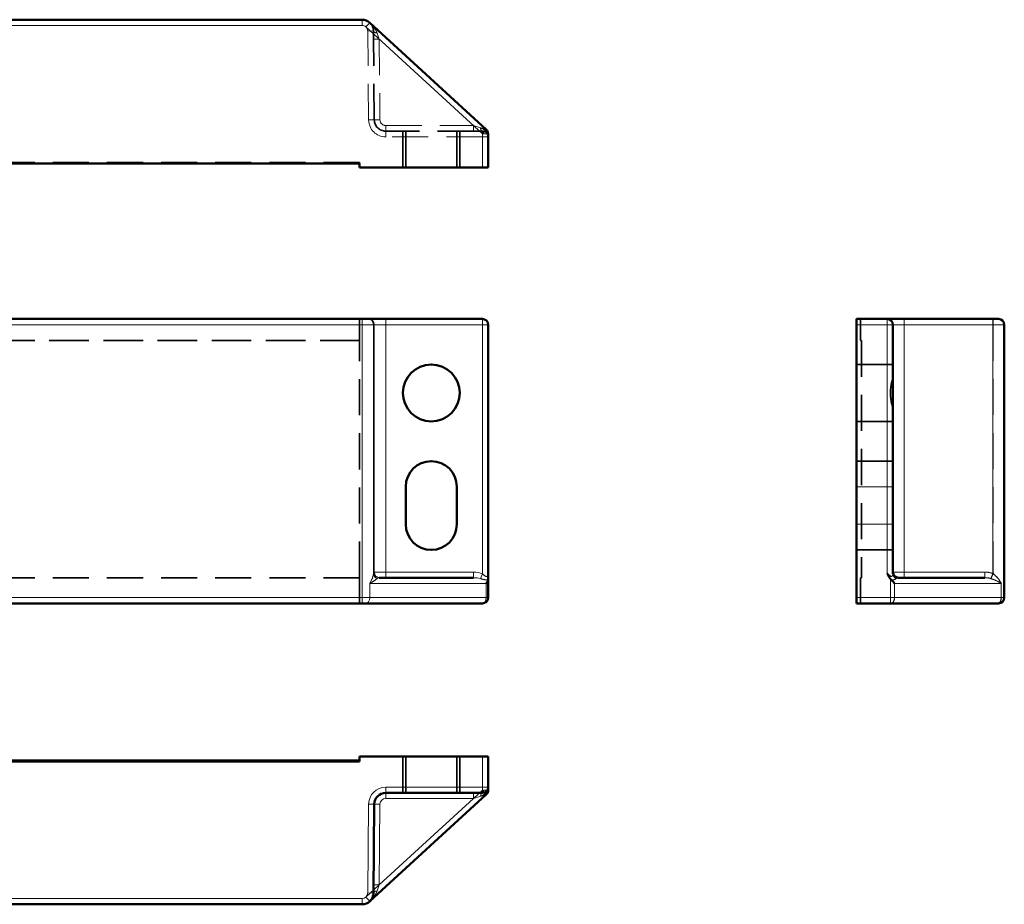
# Model space of a CAD drawing. Header units: millimetres. Extents: x 11 to 184, y 11 to 132.
# Tile 2 of 2: x 97 to 184, y 55 to 132. Entities that reach past the tile are written whole.
import ezdxf

# ---------------------------------------------------------------- set-up
doc = ezdxf.new("R2010")
doc.units = ezdxf.units.MM
doc.header["$LTSCALE"] = 0.5
doc.linetypes.add('CACHE', pattern=[9.525, 6.35, -3.175])
for name, color, linetype, lineweight in [('Arêtes cachées(ISO)', 6, 'CACHE', 35), ('Arêtes tangentes cachées(ISO)', 6, 'CACHE', 18), ('Arêtes tangentes visibles(ISO)', 7, 'Continuous', 18), ('Arêtes visibles(ISO)', 7, 'Continuous', 50)]:
    doc.layers.add(name, color=color, linetype=linetype, lineweight=lineweight)

msp = doc.modelspace()

# ---------------------------------------------------------------- linework, layer by layer
at = {"layer": 'Arêtes cachées(ISO)'}
for p, q in [((128.226, 130.636), (128.219, 131.354)), ((128.297, 123.534), (128.226, 130.636)), ((137.021, 122.544), (129.297, 122.544)), ((130.807, 119.344), (130.807, 122.544)), ((131.057, 122.544), (131.057, 119.344)), ((135.557, 122.544), (135.557, 119.344)), ((135.807, 119.344), (135.807, 122.544)), ((137.807, 122.544), (137.021, 122.544)), ((127.003, 119.794), (61.612, 119.794)), ((127.003, 119.694), (127.003, 119.794)), ((127.003, 106.03), (61.612, 106.03)), ((61.612, 106.029), (127.003, 106.029)), ((127.003, 106.029), (127.003, 106.033)), ((127.003, 106.029), (127.003, 104.133)), ((171.06, 106.03), (171.16, 106.029)), ((171.06, 104.133), (171.06, 106.03)), ((171.16, 106.033), (171.16, 106.029)), ((61.612, 104.133), (127.003, 104.133)), ((127.003, 104.132), (61.612, 104.132)), ((127.003, 104.133), (127.003, 104.132)), ((127.003, 83.287), (127.003, 104.132)), ((171.16, 104.132), (171.06, 104.133)), ((171.16, 104.132), (171.16, 83.287)), ((173.91, 102.033), (170.71, 102.033)), ((173.91, 97.033), (170.71, 97.033)), ((170.71, 93.533), (173.91, 93.533)), ((170.71, 85.733), (173.91, 85.733)), ((127.003, 83.287), (61.612, 83.287)), ((127.003, 83.287), (127.003, 81.033)), ((171.16, 83.287), (171.06, 83.287)), ((171.06, 81.033), (171.06, 83.287)), ((182.008, 83.287), (182.006, 83.287)), ((130.807, 67.576), (130.807, 64.376)), ((131.057, 64.376), (131.057, 67.576)), ((135.557, 64.376), (135.557, 67.576)), ((135.807, 67.576), (135.807, 64.376))]:
    msp.add_line(p, q, dxfattribs=at)
at = {"layer": 'Arêtes cachées(ISO)', "flags": 128}
for points in [[(128.219, 131.354), (128.218, 131.391), (128.215, 131.428), (128.212, 131.465), (128.207, 131.501), (128.2, 131.536), (128.193, 131.571), (128.184, 131.605), (128.174, 131.639), (128.164, 131.672), (128.152, 131.704), (128.139, 131.735), (128.125, 131.766), (128.111, 131.796), (128.095, 131.826), (128.079, 131.854), (128.061, 131.883), (128.043, 131.91), (128.024, 131.937), (128.004, 131.963), (127.984, 131.988), (127.962, 132.012), (127.94, 132.036), (127.918, 132.059), (127.894, 132.081)], [(138.307, 122.044), (138.306, 122.076), (138.303, 122.107), (138.298, 122.138), (138.291, 122.169), (138.282, 122.2), (138.271, 122.23), (138.258, 122.259), (138.243, 122.288), (138.226, 122.316), (138.207, 122.344), (138.185, 122.37), (138.162, 122.396), (138.137, 122.419), (138.11, 122.441), (138.082, 122.461), (138.053, 122.479), (138.024, 122.494), (137.994, 122.507), (137.964, 122.518), (137.933, 122.527), (137.902, 122.534), (137.87, 122.54), (137.839, 122.543), (137.807, 122.544)], [(173.91, 98.237), (173.878, 98.335), (173.847, 98.435), (173.819, 98.538), (173.793, 98.644), (173.77, 98.752), (173.75, 98.862), (173.733, 98.973), (173.718, 99.084), (173.707, 99.197), (173.699, 99.309), (173.694, 99.422), (173.692, 99.533), (173.694, 99.645), (173.699, 99.757), (173.707, 99.87), (173.718, 99.982), (173.733, 100.094), (173.75, 100.205), (173.77, 100.315), (173.793, 100.423), (173.819, 100.528), (173.847, 100.631), (173.878, 100.732), (173.91, 100.829)], [(173.69, 83.177), (173.675, 83.195), (173.661, 83.213), (173.648, 83.232), (173.635, 83.251), (173.622, 83.27), (173.609, 83.29), (173.597, 83.31), (173.585, 83.33), (173.574, 83.35), (173.562, 83.37), (173.551, 83.391), (173.54, 83.412), (173.529, 83.433), (173.518, 83.454), (173.507, 83.475), (173.497, 83.497), (173.486, 83.518), (173.475, 83.54), (173.465, 83.562), (173.454, 83.583), (173.443, 83.605), (173.432, 83.627), (173.421, 83.649), (173.41, 83.67)], [(173.771, 83.096), (173.768, 83.099), (173.764, 83.102), (173.76, 83.105), (173.757, 83.108), (173.753, 83.111), (173.749, 83.115), (173.746, 83.118), (173.742, 83.121), (173.739, 83.124), (173.735, 83.128), (173.732, 83.131), (173.729, 83.134), (173.725, 83.138), (173.722, 83.141), (173.718, 83.144), (173.715, 83.148), (173.712, 83.151), (173.709, 83.155), (173.705, 83.158), (173.702, 83.162), (173.699, 83.166), (173.696, 83.169), (173.693, 83.173), (173.69, 83.177)]]:
    msp.add_lwpolyline(points, dxfattribs=at)
at = {"layer": 'Arêtes cachées(ISO)'}
msp.add_arc((129.297, 123.544), 1, 180.57294, 270, dxfattribs=at)
msp.add_ellipse((173.69, 82.787), major_axis=(-0.458, 0.458), ratio=0.440135, start_param=4.297769, end_param=4.963654, dxfattribs=at)
at = {"layer": 'Arêtes tangentes cachées(ISO)'}
for p, q in [((128.219, 131.354), (127.719, 131.349)), ((127.797, 123.529), (127.719, 131.349)), ((128.542, 131.165), (128.726, 130.641)), ((128.726, 130.641), (128.226, 130.636)), ((128.726, 130.641), (128.797, 123.539)), ((128.297, 123.534), (127.797, 123.529)), ((128.797, 123.539), (128.297, 123.534)), ((129.297, 123.044), (129.297, 122.544)), ((129.297, 123.044), (137.021, 123.044)), ((137.021, 123.044), (137.021, 122.544)), ((137.021, 123.044), (137.628, 122.848)), ((129.297, 122.544), (129.297, 122.044)), ((137.807, 122.323), (137.807, 122.544)), ((137.807, 122.044), (129.297, 122.044)), ((137.807, 122.044), (138.307, 122.044)), ((174.9, 105.533), (174.9, 83.787)), ((182.72, 105.533), (182.72, 83.639)), ((173.91, 91.283), (170.71, 91.283)), ((173.91, 87.983), (170.71, 87.983)), ((173.69, 81.533), (173.69, 83.177)), ((174.059, 82.787), (174.059, 81.533)), ((183.447, 82.787), (183.445, 82.787)), ((183.447, 82.787), (183.447, 81.533)), ((173.69, 81.533), (173.69, 81.033)), ((137.021, 63.876), (137.807, 64.596)), ((138.307, 64.596), (137.807, 64.596)), ((138.145, 64.227), (137.807, 64.596)), ((127.557, 55.207), (128.726, 56.278)), ((127.557, 55.207), (127.894, 54.838))]:
    msp.add_line(p, q, dxfattribs=at)
at = {"layer": 'Arêtes tangentes cachées(ISO)', "flags": 128}
for points in [[(127.894, 132.081), (127.93, 132.048), (127.964, 132.015), (127.999, 131.981), (128.033, 131.946), (128.066, 131.911), (128.098, 131.875), (128.13, 131.839), (128.162, 131.802), (128.192, 131.765), (128.222, 131.727), (128.251, 131.689), (128.279, 131.651), (128.307, 131.612), (128.333, 131.573), (128.359, 131.534), (128.384, 131.494), (128.407, 131.453), (128.43, 131.413), (128.452, 131.372), (128.472, 131.331), (128.492, 131.29), (128.51, 131.248), (128.527, 131.207), (128.542, 131.165)], [(137.628, 122.848), (137.655, 122.839), (137.682, 122.829), (137.709, 122.818), (137.736, 122.806), (137.764, 122.794), (137.792, 122.781), (137.82, 122.767), (137.848, 122.752), (137.877, 122.736), (137.905, 122.72), (137.933, 122.702), (137.962, 122.684), (137.991, 122.665), (138.02, 122.645), (138.049, 122.624), (138.078, 122.603), (138.107, 122.58), (138.136, 122.557), (138.164, 122.533), (138.192, 122.508), (138.22, 122.483), (138.248, 122.457), (138.274, 122.431), (138.3, 122.405)], [(173.41, 83.67), (173.442, 83.645), (173.474, 83.618), (173.505, 83.59), (173.536, 83.562), (173.566, 83.533), (173.596, 83.506), (173.626, 83.48), (173.655, 83.456), (173.683, 83.435), (173.71, 83.417), (173.737, 83.405), (173.762, 83.397), (173.786, 83.396), (173.808, 83.401), (173.827, 83.412), (173.845, 83.428), (173.861, 83.448), (173.874, 83.471), (173.885, 83.496), (173.894, 83.523), (173.901, 83.551), (173.906, 83.579), (173.909, 83.607), (173.91, 83.635)], [(174.214, 83.211), (174.205, 83.204), (174.195, 83.196), (174.185, 83.188), (174.173, 83.181), (174.161, 83.173), (174.147, 83.165), (174.133, 83.158), (174.118, 83.15), (174.103, 83.143), (174.086, 83.136), (174.069, 83.129), (174.051, 83.123), (174.032, 83.117), (174.012, 83.111), (173.991, 83.106), (173.969, 83.102), (173.947, 83.098), (173.923, 83.095), (173.899, 83.093), (173.875, 83.092), (173.849, 83.092), (173.824, 83.092), (173.798, 83.094), (173.771, 83.096)], [(183.447, 82.787), (183.415, 82.807), (183.381, 82.827), (183.347, 82.846), (183.312, 82.866), (183.277, 82.886), (183.241, 82.905), (183.205, 82.925), (183.168, 82.944), (183.131, 82.963), (183.094, 82.982), (183.056, 83.001), (183.017, 83.019), (182.979, 83.038), (182.939, 83.056), (182.9, 83.073), (182.86, 83.091), (182.82, 83.108), (182.779, 83.124), (182.738, 83.141), (182.697, 83.156), (182.656, 83.172), (182.615, 83.186), (182.573, 83.2), (182.532, 83.213)], [(182.72, 83.639), (182.758, 83.613), (182.795, 83.585), (182.831, 83.556), (182.867, 83.526), (182.903, 83.494), (182.938, 83.462), (182.972, 83.428), (183.005, 83.394), (183.038, 83.36), (183.07, 83.324), (183.102, 83.288), (183.133, 83.252), (183.163, 83.215), (183.192, 83.177), (183.221, 83.139), (183.249, 83.101), (183.276, 83.062), (183.303, 83.023), (183.329, 82.984), (183.354, 82.945), (183.379, 82.905), (183.402, 82.866), (183.425, 82.827), (183.447, 82.787)]]:
    msp.add_lwpolyline(points, dxfattribs=at)
at = {"layer": 'Arêtes tangentes cachées(ISO)'}
for centre, radius, start, end in [((127.219, 131.344), 0.5, 0.57294, 47.51192), ((129.297, 123.544), 1.5, 180.57294, 270), ((129.297, 123.544), 0.5, 180.57294, 270)]:
    msp.add_arc(centre, radius, start, end, dxfattribs=at)
for centre, major_axis, ratio, start_param, end_param in [((128.719, 131.359), (-0.5, -0.005), 0.410135, 0, 1.204791), ((137.807, 123.044), (0, -0.5), 0.389773, 5.114717, 6.283185), ((174.895, 105.533), (0, 0.5), 0.01, 4.712389, 6.283185), ((182.715, 105.533), (0, 0.5), 0.01, 4.712389, 6.283185), ((174.41, 83.635), (-0.5, 0), 0.920911, 0, 1.168468), ((174.41, 82.787), (0, -0.5), 0.737418, 3.141593, 3.701362), ((174.905, 83.787), (0, -0.5), 0.01, 4.712389, 6.283185), ((182.008, 83.787), (0, -0.5), 0.01, 4.712389, 6.283185), ((182.003, 82.787), (1.369, 0), 0.730663, 1.019062, 1.570796), ((182.008, 82.787), (1, 0), 0.500045, 1.019062, 1.570796), ((182.725, 83.639), (-0.205, -0.456), 0.00912, 4.71649, 5.921282), ((173.69, 81.533), (0, -0.5), 0.737418, 0, 1.570796), ((183.079, 81.533), (0, -0.5), 0.737418, 0, 1.570796)]:
    msp.add_ellipse(centre, major_axis=major_axis, ratio=ratio, start_param=start_param, end_param=end_param, dxfattribs=at)
at = {"layer": 'Arêtes tangentes visibles(ISO)'}
for p, q in [((61.317, 131.844), (127.219, 131.844)), ((127.219, 131.844), (127.219, 132.344)), ((127.894, 132.081), (127.557, 131.712)), ((127.557, 131.712), (137.807, 122.323)), ((137.807, 122.323), (138.145, 122.692)), ((137.807, 122.323), (137.807, 119.344)), ((137.807, 122.323), (138.307, 122.323)), ((127.219, 106.033), (127.219, 105.533)), ((129.297, 106.033), (129.297, 105.533)), ((137.807, 105.533), (137.807, 106.033)), ((173.41, 106.033), (173.41, 105.533)), ((174.91, 105.533), (174.91, 106.033)), ((182.71, 105.533), (182.71, 106.033)), ((61.317, 105.533), (127.219, 105.533)), ((128.219, 105.533), (127.219, 105.533)), ((127.219, 105.533), (127.219, 81.533)), ((128.219, 105.533), (128.297, 105.533)), ((128.219, 105.533), (128.219, 83.639)), ((128.297, 105.533), (128.297, 83.787)), ((128.297, 105.533), (129.297, 105.533)), ((129.297, 105.533), (137.807, 105.533)), ((129.297, 105.533), (129.297, 83.787)), ((137.807, 105.533), (137.807, 83.635)), ((138.307, 105.533), (137.807, 105.533)), ((170.71, 105.533), (173.41, 105.533)), ((173.41, 105.533), (173.41, 83.669)), ((173.41, 105.533), (173.91, 105.533)), ((173.91, 105.533), (174.91, 105.533)), ((174.91, 105.533), (182.71, 105.533)), ((174.91, 105.533), (174.91, 83.787)), ((182.71, 83.643), (182.71, 105.533)), ((183.71, 105.533), (182.71, 105.533)), ((128.297, 83.787), (128.226, 83.787)), ((129.297, 83.787), (128.297, 83.787)), ((137.021, 83.787), (129.297, 83.787)), ((129.297, 83.787), (129.297, 83.287)), ((137.021, 83.787), (137.021, 83.287)), ((137.807, 83.635), (137.628, 83.211)), ((173.691, 83.174), (173.691, 81.533)), ((174.91, 83.787), (173.91, 83.787)), ((174.91, 83.287), (174.91, 83.787)), ((182.006, 83.787), (174.91, 83.787)), ((182.006, 83.287), (182.006, 83.787)), ((182.52, 83.215), (182.71, 83.643)), ((127.894, 82.787), (127.894, 81.533)), ((127.894, 82.787), (138.145, 82.787)), ((138.145, 82.787), (138.145, 81.533)), ((174.058, 82.787), (183.445, 82.787)), ((174.058, 81.533), (174.058, 82.787)), ((183.445, 81.533), (183.445, 82.787)), ((127.219, 81.533), (61.317, 81.533)), ((127.219, 81.533), (127.894, 81.533)), ((127.219, 81.033), (127.219, 81.533)), ((138.145, 81.533), (127.894, 81.533)), ((138.307, 81.533), (138.145, 81.533)), ((173.691, 81.533), (170.71, 81.533)), ((174.058, 81.533), (173.691, 81.533)), ((173.691, 81.533), (173.691, 81.033)), ((183.445, 81.533), (174.058, 81.533)), ((183.445, 81.533), (183.71, 81.533)), ((137.807, 67.576), (137.807, 64.876)), ((137.807, 64.876), (129.297, 64.876)), ((129.297, 64.876), (129.297, 64.376)), ((129.297, 64.376), (129.297, 63.876)), ((137.021, 64.376), (137.021, 63.876)), ((138.307, 64.876), (137.807, 64.876)), ((137.807, 64.376), (137.807, 64.876)), ((127.797, 63.391), (127.719, 55.571)), ((127.797, 63.391), (128.297, 63.386)), ((128.297, 63.386), (128.797, 63.381)), ((137.021, 63.876), (128.726, 56.278)), ((128.726, 56.278), (128.797, 63.381)), ((129.297, 63.876), (137.021, 63.876)), ((137.628, 64.071), (137.021, 63.876)), ((127.719, 55.571), (128.219, 55.566)), ((128.226, 56.283), (128.726, 56.278)), ((128.726, 56.278), (128.542, 55.754)), ((127.219, 55.076), (61.317, 55.076)), ((127.219, 55.076), (127.219, 54.576))]:
    msp.add_line(p, q, dxfattribs=at)
at = {"layer": 'Arêtes tangentes visibles(ISO)', "flags": 128}
for points in [[(128.219, 83.639), (128.218, 83.613), (128.215, 83.585), (128.212, 83.556), (128.207, 83.526), (128.2, 83.494), (128.193, 83.462), (128.184, 83.428), (128.174, 83.394), (128.164, 83.36), (128.152, 83.324), (128.139, 83.288), (128.125, 83.252), (128.111, 83.215), (128.095, 83.177), (128.079, 83.139), (128.061, 83.101), (128.043, 83.062), (128.024, 83.023), (128.004, 82.984), (127.984, 82.945), (127.962, 82.905), (127.94, 82.866), (127.918, 82.827), (127.894, 82.787)], [(127.894, 82.787), (127.93, 82.807), (127.964, 82.827), (127.999, 82.846), (128.033, 82.866), (128.066, 82.886), (128.098, 82.905), (128.13, 82.925), (128.162, 82.944), (128.192, 82.963), (128.222, 82.982), (128.251, 83.001), (128.279, 83.019), (128.307, 83.038), (128.333, 83.056), (128.359, 83.073), (128.384, 83.091), (128.407, 83.108), (128.43, 83.124), (128.452, 83.141), (128.472, 83.156), (128.492, 83.172), (128.51, 83.186), (128.527, 83.2), (128.542, 83.213)], [(137.628, 83.211), (137.655, 83.204), (137.682, 83.196), (137.709, 83.188), (137.736, 83.181), (137.764, 83.173), (137.792, 83.165), (137.82, 83.158), (137.848, 83.15), (137.877, 83.143), (137.905, 83.136), (137.933, 83.129), (137.962, 83.123), (137.991, 83.117), (138.02, 83.111), (138.049, 83.106), (138.078, 83.102), (138.107, 83.098), (138.136, 83.095), (138.164, 83.093), (138.192, 83.092), (138.22, 83.092), (138.248, 83.092), (138.274, 83.094), (138.3, 83.096)], [(138.307, 83.67), (138.306, 83.645), (138.303, 83.618), (138.298, 83.59), (138.291, 83.562), (138.282, 83.533), (138.271, 83.506), (138.258, 83.48), (138.243, 83.456), (138.226, 83.435), (138.207, 83.417), (138.185, 83.405), (138.162, 83.397), (138.137, 83.396), (138.11, 83.401), (138.082, 83.412), (138.053, 83.428), (138.024, 83.448), (137.994, 83.471), (137.964, 83.496), (137.933, 83.523), (137.902, 83.551), (137.87, 83.579), (137.839, 83.607), (137.807, 83.635)], [(173.91, 83.636), (173.909, 83.609), (173.906, 83.581), (173.901, 83.553), (173.894, 83.525), (173.885, 83.498), (173.874, 83.472), (173.86, 83.449), (173.845, 83.429), (173.827, 83.413), (173.808, 83.402), (173.786, 83.396), (173.763, 83.397), (173.738, 83.404), (173.712, 83.416), (173.685, 83.433), (173.657, 83.453), (173.628, 83.477), (173.598, 83.503), (173.568, 83.53), (173.537, 83.559), (173.506, 83.587), (173.474, 83.616), (173.442, 83.643), (173.41, 83.669)], [(173.772, 83.096), (173.798, 83.094), (173.824, 83.092), (173.849, 83.092), (173.875, 83.092), (173.899, 83.093), (173.923, 83.095), (173.947, 83.098), (173.969, 83.102), (173.991, 83.106), (174.012, 83.112), (174.032, 83.117), (174.051, 83.123), (174.069, 83.13), (174.087, 83.136), (174.104, 83.144), (174.119, 83.151), (174.134, 83.158), (174.149, 83.166), (174.162, 83.174), (174.174, 83.181), (174.186, 83.189), (174.197, 83.197), (174.207, 83.204), (174.216, 83.212)], [(182.52, 83.215), (182.562, 83.202), (182.604, 83.188), (182.646, 83.174), (182.687, 83.158), (182.729, 83.143), (182.77, 83.126), (182.812, 83.109), (182.852, 83.092), (182.893, 83.075), (182.933, 83.057), (182.972, 83.039), (183.011, 83.02), (183.05, 83.002), (183.088, 82.983), (183.126, 82.964), (183.164, 82.945), (183.201, 82.925), (183.237, 82.906), (183.273, 82.886), (183.308, 82.867), (183.343, 82.847), (183.378, 82.827), (183.412, 82.807), (183.445, 82.787)], [(183.445, 82.787), (183.423, 82.827), (183.399, 82.867), (183.375, 82.906), (183.351, 82.946), (183.325, 82.985), (183.299, 83.024), (183.272, 83.063), (183.245, 83.102), (183.217, 83.141), (183.188, 83.179), (183.158, 83.216), (183.128, 83.254), (183.096, 83.29), (183.065, 83.327), (183.032, 83.362), (182.999, 83.397), (182.965, 83.432), (182.93, 83.465), (182.895, 83.498), (182.859, 83.529), (182.823, 83.56), (182.786, 83.589), (182.748, 83.617), (182.71, 83.643)], [(137.628, 64.071), (137.655, 64.08), (137.682, 64.09), (137.709, 64.101), (137.736, 64.113), (137.764, 64.125), (137.792, 64.138), (137.82, 64.152), (137.848, 64.167), (137.877, 64.183), (137.905, 64.199), (137.933, 64.217), (137.962, 64.235), (137.991, 64.254), (138.02, 64.274), (138.049, 64.295), (138.078, 64.316), (138.107, 64.339), (138.136, 64.362), (138.164, 64.386), (138.192, 64.411), (138.22, 64.436), (138.248, 64.462), (138.274, 64.488), (138.3, 64.514)], [(127.894, 54.838), (127.93, 54.871), (127.964, 54.904), (127.999, 54.938), (128.033, 54.973), (128.066, 55.008), (128.098, 55.044), (128.13, 55.08), (128.162, 55.117), (128.192, 55.154), (128.222, 55.192), (128.251, 55.23), (128.279, 55.268), (128.307, 55.307), (128.333, 55.346), (128.359, 55.386), (128.384, 55.425), (128.407, 55.466), (128.43, 55.506), (128.452, 55.547), (128.472, 55.588), (128.492, 55.63), (128.51, 55.671), (128.527, 55.712), (128.542, 55.754)]]:
    msp.add_lwpolyline(points, dxfattribs=at)
at = {"layer": 'Arêtes tangentes visibles(ISO)'}
for centre, radius, start, end in [((127.219, 131.344), 0.5, 47.51192, 90), ((129.297, 63.376), 1.5, 90, 179.42706), ((129.297, 63.376), 0.5, 90, 179.42706), ((127.219, 55.576), 0.5, 270, 359.42706)]:
    msp.add_arc(centre, radius, start, end, dxfattribs=at)
for centre, major_axis, ratio, start_param, end_param in [((127.719, 105.533), (0, 0.5), 0.99995, 4.712389, 6.283185), ((127.797, 105.533), (0, 0.5), 0.99995, 4.712389, 6.283185), ((128.226, 82.787), (0, -1), 0.013686, 3.141593, 3.693327), ((128.719, 83.639), (-0.5, 0.011), 0.911979, 0.024377, 1.229169), ((128.726, 83.787), (0, -0.5), 0.99995, 4.712389, 6.283185), ((128.797, 83.787), (0, -0.5), 0.99995, 4.712389, 6.283185), ((128.726, 82.787), (0, 0.5), 0.702809, 6.283185, 6.83492), ((137.021, 82.787), (1.481, 0), 0.675437, 1.011027, 1.570796), ((137.021, 82.787), (1.143, 0), 0.43752, 1.011027, 1.570796), ((174.41, 83.636), (-0.5, 0), 0.921312, 0, 1.172047), ((174.41, 82.787), (0, 0.5), 0.734879, 6.283185, 6.83983), ((182.006, 82.787), (1.361, 0), 0.734879, 1.027106, 1.570796), ((182.006, 82.787), (0.993, 0), 0.503358, 1.027106, 1.570796), ((127.557, 81.533), (0, -0.5), 0.675437, 0, 1.570796), ((137.807, 81.533), (0, -0.5), 0.675437, 0, 1.570796), ((173.691, 81.533), (0, -0.5), 0.734879, 0, 1.570796), ((183.077, 81.533), (0, -0.5), 0.734879, 0, 1.570796), ((137.807, 63.876), (0, 0.5), 0.389773, 0, 1.168468), ((128.719, 55.561), (-0.5, 0.005), 0.410135, 5.078394, 6.283185)]:
    msp.add_ellipse(centre, major_axis=major_axis, ratio=ratio, start_param=start_param, end_param=end_param, dxfattribs=at)
at = {"layer": 'Arêtes visibles(ISO)'}
for p, q in [((127.219, 132.344), (61.317, 132.344)), ((138.145, 122.692), (127.894, 132.081)), ((138.307, 119.344), (138.307, 122.323)), ((127.003, 119.694), (61.612, 119.694)), ((127.003, 119.344), (127.003, 119.694)), ((127.003, 119.344), (137.807, 119.344)), ((138.307, 119.344), (137.807, 119.344)), ((127.219, 106.033), (61.317, 106.033)), ((127.219, 106.033), (127.719, 106.033)), ((127.797, 106.033), (127.719, 106.033)), ((129.297, 106.033), (127.797, 106.033)), ((137.807, 106.033), (129.297, 106.033)), ((170.71, 105.533), (170.71, 106.033)), ((173.41, 106.033), (170.71, 106.033)), ((174.91, 106.033), (173.41, 106.033)), ((182.71, 106.033), (174.91, 106.033)), ((182.71, 106.033), (183.21, 106.033)), ((138.307, 83.67), (138.307, 105.533)), ((170.71, 105.533), (170.71, 81.533)), ((173.91, 83.636), (173.91, 105.533)), ((183.71, 81.533), (183.71, 105.533)), ((131.057, 87.983), (131.057, 91.283)), ((135.557, 91.283), (135.557, 87.983)), ((137.021, 83.287), (128.726, 83.287)), ((138.307, 83.177), (138.307, 83.67)), ((138.307, 81.533), (138.307, 83.177)), ((182.006, 83.287), (174.41, 83.287)), ((170.71, 81.033), (170.71, 81.533)), ((61.317, 81.033), (127.219, 81.033)), ((127.557, 81.033), (127.219, 81.033)), ((127.557, 81.033), (137.807, 81.033)), ((170.71, 81.033), (173.691, 81.033)), ((173.691, 81.033), (183.077, 81.033)), ((183.21, 81.033), (183.077, 81.033)), ((137.807, 67.576), (127.003, 67.576)), ((127.003, 67.576), (127.003, 67.126)), ((137.807, 67.576), (138.307, 67.576)), ((138.307, 64.876), (138.307, 67.576)), ((127.003, 67.226), (61.612, 67.226)), ((61.612, 67.126), (127.003, 67.126)), ((127.894, 54.838), (138.145, 64.227)), ((129.297, 64.376), (137.807, 64.376)), ((138.307, 64.596), (138.307, 64.876)), ((128.219, 55.566), (128.297, 63.386)), ((61.317, 54.576), (127.219, 54.576))]:
    msp.add_line(p, q, dxfattribs=at)
at = {"layer": 'Arêtes visibles(ISO)', "flags": 128}
for points in [[(138.3, 83.096), (138.301, 83.099), (138.302, 83.102), (138.302, 83.105), (138.303, 83.108), (138.303, 83.111), (138.303, 83.115), (138.304, 83.118), (138.304, 83.121), (138.305, 83.124), (138.305, 83.128), (138.305, 83.131), (138.306, 83.134), (138.306, 83.138), (138.306, 83.141), (138.306, 83.144), (138.306, 83.148), (138.307, 83.151), (138.307, 83.155), (138.307, 83.158), (138.307, 83.162), (138.307, 83.166), (138.307, 83.169), (138.307, 83.173), (138.307, 83.177)], [(173.41, 83.669), (173.421, 83.647), (173.432, 83.626), (173.443, 83.604), (173.454, 83.582), (173.465, 83.56), (173.475, 83.538), (173.486, 83.517), (173.497, 83.495), (173.508, 83.473), (173.518, 83.452), (173.529, 83.431), (173.54, 83.409), (173.552, 83.388), (173.563, 83.368), (173.575, 83.347), (173.586, 83.327), (173.598, 83.306), (173.611, 83.287), (173.623, 83.267), (173.636, 83.248), (173.649, 83.229), (173.663, 83.21), (173.677, 83.192), (173.691, 83.174)], [(173.691, 83.174), (173.694, 83.171), (173.697, 83.167), (173.7, 83.163), (173.704, 83.16), (173.707, 83.156), (173.71, 83.153), (173.713, 83.149), (173.716, 83.146), (173.72, 83.143), (173.723, 83.139), (173.726, 83.136), (173.729, 83.133), (173.733, 83.129), (173.736, 83.126), (173.739, 83.123), (173.743, 83.12), (173.746, 83.117), (173.75, 83.114), (173.753, 83.111), (173.757, 83.108), (173.76, 83.105), (173.764, 83.102), (173.767, 83.099), (173.771, 83.096)], [(138.3, 64.514), (138.301, 64.518), (138.302, 64.522), (138.302, 64.525), (138.303, 64.529), (138.303, 64.533), (138.303, 64.536), (138.304, 64.54), (138.304, 64.543), (138.305, 64.547), (138.305, 64.55), (138.305, 64.554), (138.306, 64.557), (138.306, 64.56), (138.306, 64.564), (138.306, 64.567), (138.306, 64.57), (138.307, 64.574), (138.307, 64.577), (138.307, 64.58), (138.307, 64.583), (138.307, 64.586), (138.307, 64.589), (138.307, 64.593), (138.307, 64.596)]]:
    msp.add_lwpolyline(points, dxfattribs=at)
at = {"layer": 'Arêtes visibles(ISO)'}
msp.add_circle((133.307, 99.533), 2.5, dxfattribs=at)
for centre, radius, start, end in [((127.219, 131.344), 1, 47.51192, 90), ((137.807, 122.323), 0.5, 0, 47.51192), ((137.807, 105.533), 0.5, 0, 90), ((173.41, 105.533), 0.5, 0, 90), ((183.21, 105.533), 0.5, 0, 90), ((133.307, 91.283), 2.25, 0, 180), ((133.307, 87.983), 2.25, 180, 0), ((174.41, 83.787), 0.5, 180, 270), ((137.807, 81.533), 0.5, 270, 0), ((183.21, 81.533), 0.5, 270, 0), ((129.297, 63.376), 1, 90, 179.42706), ((137.807, 64.876), 0.5, 270, 0), ((137.807, 64.596), 0.5, 312.48808, 350.64046), ((127.219, 55.576), 1, 270, 359.42706)]:
    msp.add_arc(centre, radius, start, end, dxfattribs=at)
for centre, major_axis, ratio, start_param, end_param in [((137.807, 82.787), (0.466, 0.466), 0.388759, 5.083167, 5.749052), ((173.691, 82.787), (-0.458, 0.458), 0.437897, 4.299645, 4.965403)]:
    msp.add_ellipse(centre, major_axis=major_axis, ratio=ratio, start_param=start_param, end_param=end_param, dxfattribs=at)

doc.saveas('drawing.dxf')
